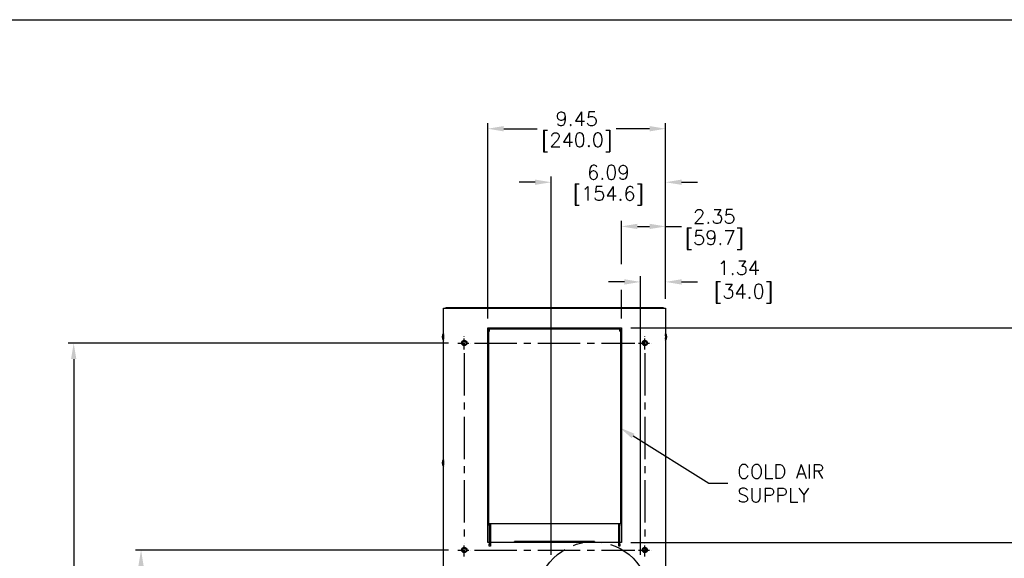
# Model space of a CAD drawing. Extents: x 776 to 936, y -8 to 92.
# Tile 17 of 18: x 857 to 909, y 63 to 92. Entities that reach past the tile are written whole.
import ezdxf
from ezdxf import colors
from ezdxf.entities.mleader import LeaderData, LeaderLine
from ezdxf.math import Vec2, Vec3

# ---------------------------------------------------------------- set-up
doc = ezdxf.new("R2010")
doc.units = 0
doc.header["$LTSCALE"] = 4
doc.header["$MEASUREMENT"] = 0
doc.linetypes.add('CENTER2', pattern=[1.125, 0.75, -0.125, 0.125, -0.125])
doc.linetypes.add('PHANTOM2', pattern=[1.25, 0.625, -0.125, 0.125, -0.125, 0.125, -0.125])
doc.layers.get('0').update_dxf_attribs({"linetype": 'CONTINUOUS'})
doc.layers.get('DEFPOINTS').update_dxf_attribs({"linetype": 'CONTINUOUS'})
for name, color, linetype in [('CENTER', 40, 'CENTER2'), ('DIMENSIONS', 140, 'CONTINUOUS'), ('DIMENSIONS @ 1', 140, 'CONTINUOUS'), ('PHANTOM', 130, 'PHANTOM2')]:
    doc.layers.add(name, color=color, linetype=linetype)
doc.styles.get("Standard").update_dxf_attribs({"font": 'romans.shx'})
doc.dimstyles.get("Standard").update_dxf_attribs({"dimtxt": 0.3, "dimasz": 0.35, "dimexe": 0.0625, "dimexo": 0.0625, "dimgap": 0.0625, "dimtad": 0, "dimtih": 1, "dimtoh": 1, "dimzin": 0, "dimdsep": 46, "dimtxsty": 'Standard', "dimcen": 0, "dimadec": 0, "dimazin": 0, "dimtfac": 1, "dimtofl": 0, "dimtmove": 0, "dimatfit": 3, "dimfxl": 0, "dimtolj": 1, "dimtzin": 0, "dimarcsym": 0})

# ---------------------------------------------------------------- blocks, each defined once
blk = doc.blocks.new('*D12')
at = {"layer": 'DEFPOINTS', "color": 0}
for p in [(863.531, 63.473), (880.369, 63.473), (879.608, 31.698)]:
    blk.add_point(p, dxfattribs=at)
at = {"layer": 'DIMENSIONS'}
for p, q in [((879.869, 63.473), (863.231, 63.473)), ((863.531, 62.623), (863.531, 48.832)), ((863.531, 32.548), (863.531, 46.339)), ((879.108, 31.698), (863.231, 31.698))]:
    blk.add_line(p, q, dxfattribs=at)
for points in [[(863.389, 62.623), (863.672, 62.623), (863.531, 63.473)], [(863.389, 32.548), (863.672, 32.548), (863.531, 31.698)]]:
    blk.add_solid(points, dxfattribs=at)
at = {"layer": 'DIMENSIONS', "char_height": 0.75, "attachment_point": 5}
for s, insert in [('\\A1;31.78', (863.531, 48.111)), ('\\A1;[807.1]', (863.531, 46.864))]:
    blk.add_mtext(s, dxfattribs=dict(at, insert=insert))
blk = doc.blocks.new('*D13')
at = {"layer": 'DEFPOINTS', "color": 0}
for p in [(859.952, 74.473), (880.369, 74.473), (879.608, 31.698)]:
    blk.add_point(p, dxfattribs=at)
at = {"layer": 'DIMENSIONS'}
for p, q in [((879.869, 74.473), (859.652, 74.473)), ((859.952, 73.623), (859.952, 54.332)), ((859.952, 32.548), (859.952, 51.839)), ((879.108, 31.698), (859.652, 31.698))]:
    blk.add_line(p, q, dxfattribs=at)
for points in [[(859.811, 73.623), (860.094, 73.623), (859.952, 74.473)], [(859.811, 32.548), (860.094, 32.548), (859.952, 31.698)]]:
    blk.add_solid(points, dxfattribs=at)
at = {"layer": 'DIMENSIONS', "char_height": 0.75, "attachment_point": 5}
for s, insert in [('\\A1;42.78', (859.952, 53.611)), ('\\A1;[1086.5]', (859.952, 52.364))]:
    blk.add_mtext(s, dxfattribs=dict(at, insert=insert))
blk = doc.blocks.new('*D7')
at = {"layer": 'DEFPOINTS', "color": 0}
for p in [(889.058, 63.873), (920.828, 63.873), (891.408, 31.698)]:
    blk.add_point(p, dxfattribs=at)
at = {"layer": 'DIMENSIONS'}
for p, q in [((889.558, 63.873), (921.128, 63.873)), ((920.828, 63.023), (920.828, 47.154)), ((920.828, 32.548), (920.828, 44.461)), ((891.908, 31.698), (921.128, 31.698))]:
    blk.add_line(p, q, dxfattribs=at)
for points in [[(920.687, 63.023), (920.97, 63.023), (920.828, 63.873)], [(920.687, 32.548), (920.97, 32.548), (920.828, 31.698)]]:
    blk.add_solid(points, dxfattribs=at)
at = {"layer": 'DIMENSIONS', "insert": (920.828, 45.808), "char_height": 0.75, "attachment_point": 5}
blk.add_mtext('\\A1;32.18\\P [817.2]', dxfattribs=at)
blk = doc.blocks.new('*D8')
at = {"layer": 'DEFPOINTS', "color": 0}
for p in [(889.058, 75.273), (924.422, 75.273), (891.408, 31.698)]:
    blk.add_point(p, dxfattribs=at)
at = {"layer": 'DIMENSIONS'}
for p, q in [((889.558, 75.273), (924.722, 75.273)), ((924.422, 74.423), (924.422, 54.732)), ((924.422, 32.548), (924.422, 52.239)), ((891.908, 31.698), (924.722, 31.698))]:
    blk.add_line(p, q, dxfattribs=at)
for points in [[(924.28, 74.423), (924.563, 74.423), (924.422, 75.273)], [(924.28, 32.548), (924.563, 32.548), (924.422, 31.698)]]:
    blk.add_solid(points, dxfattribs=at)
at = {"layer": 'DIMENSIONS', "char_height": 0.75, "attachment_point": 5}
for s, insert in [('\\A1;43.58', (924.422, 54.011)), ('\\A1;[1106.8]', (924.422, 52.764))]:
    blk.add_mtext(s, dxfattribs=dict(at, insert=insert))
blk = doc.blocks.new('*D16')
at = {"layer": 'DEFPOINTS', "color": 0}
for p in [(891.408, 77.721), (891.408, 76.323), (890.068, 62.722)]:
    blk.add_point(p, dxfattribs=at)
at = {"layer": 'DIMENSIONS'}
for p, q in [((890.068, 63.222), (890.068, 78.021)), ((891.408, 76.823), (891.408, 78.021)), ((889.218, 77.721), (888.368, 77.721)), ((892.258, 77.721), (893.108, 77.721))]:
    blk.add_line(p, q, dxfattribs=at)
for points in [[(889.218, 77.863), (889.218, 77.579), (890.068, 77.721)], [(892.258, 77.863), (892.258, 77.579), (891.408, 77.721)]]:
    blk.add_solid(points, dxfattribs=at)
at = {"layer": 'DIMENSIONS', "insert": (895.293, 77.721), "char_height": 0.75, "attachment_point": 5}
blk.add_mtext('\\A1;1.34\\P [34.0]', dxfattribs=at)
blk = doc.blocks.new('*D26')
at = {"layer": 'DEFPOINTS', "color": 0}
for p in [(891.408, 80.669), (891.408, 76.323), (889.058, 75.273)]:
    blk.add_point(p, dxfattribs=at)
at = {"layer": 'DIMENSIONS'}
for p, q in [((889.058, 78.657), (889.058, 80.969)), ((889.908, 80.669), (890.558, 80.669)), ((891.408, 76.823), (891.408, 80.969)), ((891.408, 80.669), (892.258, 80.669)), ((889.058, 75.773), (889.058, 77.297))]:
    blk.add_line(p, q, dxfattribs=at)
for points in [[(889.908, 80.811), (889.908, 80.528), (889.058, 80.669)], [(890.558, 80.811), (890.558, 80.528), (891.408, 80.669)]]:
    blk.add_solid(points, dxfattribs=at)
at = {"layer": 'DIMENSIONS', "char_height": 0.75, "attachment_point": 5}
for s, insert in [('\\A1;2.35', (893.997, 81.194)), ('\\A1;[59.7]', (893.997, 79.948))]:
    blk.add_mtext(s, dxfattribs=dict(at, insert=insert))
blk = doc.blocks.new('*D27')
at = {"layer": 'DEFPOINTS', "color": 0}
for p in [(885.32, 83.017), (891.408, 76.323), (885.32, 62.723)]:
    blk.add_point(p, dxfattribs=at)
at = {"layer": 'DIMENSIONS'}
for p, q in [((885.32, 63.223), (885.32, 83.317)), ((891.408, 76.823), (891.408, 83.317)), ((884.47, 83.017), (883.62, 83.017)), ((892.258, 83.017), (893.108, 83.017))]:
    blk.add_line(p, q, dxfattribs=at)
for points in [[(884.47, 83.159), (884.47, 82.876), (885.32, 83.017)], [(892.258, 83.159), (892.258, 82.876), (891.408, 83.017)]]:
    blk.add_solid(points, dxfattribs=at)
at = {"layer": 'DIMENSIONS', "char_height": 0.75, "attachment_point": 5}
for s, insert in [('\\A1;6.09', (888.364, 83.542)), ('\\A1;[154.6]', (888.364, 82.296))]:
    blk.add_mtext(s, dxfattribs=dict(at, insert=insert))
blk = doc.blocks.new('*D28')
at = {"layer": 'DEFPOINTS', "color": 0}
for p in [(881.958, 85.861), (891.408, 76.323), (881.958, 75.273)]:
    blk.add_point(p, dxfattribs=at)
at = {"layer": 'DIMENSIONS'}
for p, q in [((881.958, 75.773), (881.958, 86.161)), ((882.808, 85.861), (884.586, 85.861)), ((890.558, 85.861), (888.779, 85.861)), ((891.408, 76.823), (891.408, 86.161))]:
    blk.add_line(p, q, dxfattribs=at)
for points in [[(882.808, 86.003), (882.808, 85.719), (881.958, 85.861)], [(890.558, 86.003), (890.558, 85.719), (891.408, 85.861)]]:
    blk.add_solid(points, dxfattribs=at)
at = {"layer": 'DIMENSIONS', "char_height": 0.75, "attachment_point": 5}
for s, insert in [('\\A1;9.45', (886.683, 86.386)), ('\\A1;[240.0]', (886.683, 85.14))]:
    blk.add_mtext(s, dxfattribs=dict(at, insert=insert))

msp = doc.modelspace()

# ---------------------------------------------------------------- linework, layer by layer
for p, q in [((879.608, 40.323), (879.608, 76.323)), ((879.608, 76.323), (891.408, 76.323)), ((879.608, 31.698), (879.608, 76.323)), ((879.608, 76.323), (891.408, 76.323)), ((891.293, 76.345), (879.723, 76.345)), ((891.408, 76.323), (891.408, 40.323)), ((891.408, 76.323), (891.408, 31.698)), ((881.958, 63.873), (881.958, 75.273)), ((881.958, 75.273), (889.058, 75.273)), ((881.958, 63.873), (881.958, 75.273)), ((881.958, 75.273), (889.058, 75.273)), ((882.008, 64.873), (882.008, 75.203)), ((882.008, 64.873), (882.008, 75.198)), ((882.008, 75.104), (882.015, 75.104)), ((882.015, 75.104), (882.015, 75.216)), ((882.015, 75.104), (882.053, 75.104)), ((882.028, 75.223), (888.987, 75.223)), ((882.028, 75.223), (882.028, 75.223)), ((882.033, 75.223), (888.983, 75.223)), ((882.053, 75.104), (882.053, 75.223)), ((888.962, 75.223), (888.962, 75.104)), ((889.001, 75.104), (888.962, 75.104)), ((888.987, 75.223), (888.987, 75.223)), ((889.001, 75.216), (889.001, 75.104)), ((889.001, 75.104), (889.008, 75.104)), ((889.008, 75.198), (889.008, 64.873)), ((889.058, 75.273), (889.058, 63.873)), ((889.058, 75.273), (889.058, 63.873)), ((890.248, 74.551), (890.248, 74.396)), ((890.315, 74.571), (890.25, 74.44)), ((890.25, 74.553), (890.25, 74.394)), ((882.008, 64.89), (889.008, 64.89)), ((882.039, 64.873), (882.008, 64.873)), ((882.039, 64.773), (882.039, 64.873)), ((882.039, 64.873), (882.097, 64.873)), ((882.039, 64.773), (882.039, 63.785)), ((882.097, 64.773), (882.039, 64.773)), ((882.097, 64.873), (882.097, 64.773)), ((882.097, 64.773), (882.097, 63.785)), ((888.919, 64.773), (888.919, 64.873)), ((888.919, 64.873), (888.977, 64.873)), ((888.919, 63.785), (888.919, 64.773)), ((888.977, 64.773), (888.919, 64.773)), ((889.008, 64.873), (888.977, 64.873)), ((888.977, 64.873), (888.977, 64.773)), ((888.977, 63.785), (888.977, 64.773)), ((882.039, 63.873), (881.958, 63.873)), ((882.039, 63.873), (881.958, 63.873)), ((888.919, 63.873), (882.097, 63.873)), ((888.919, 63.873), (882.097, 63.873)), ((887.637, 63.923), (883.379, 63.923)), ((883.379, 63.873), (883.379, 63.923)), ((887.637, 63.923), (887.637, 63.873)), ((889.058, 63.873), (888.977, 63.873)), ((889.058, 63.873), (888.977, 63.873)), ((880.657, 63.39), (880.708, 63.39)), ((880.708, 63.39), (880.759, 63.39)), ((880.708, 63.375), (880.708, 63.39)), ((882.039, 63.685), (882.039, 63.785)), ((882.039, 63.785), (882.097, 63.785)), ((882.097, 63.685), (882.039, 63.685)), ((882.097, 63.785), (882.097, 63.685)), ((888.919, 63.785), (888.977, 63.785)), ((888.919, 63.685), (888.919, 63.785)), ((888.977, 63.685), (888.919, 63.685)), ((888.977, 63.785), (888.977, 63.685)), ((890.257, 63.39), (890.307, 63.39)), ((890.307, 63.39), (890.359, 63.39)), ((890.307, 63.39), (890.307, 63.375)), ((890.339, 63.461), (890.339, 63.566)), ((890.339, 63.461), (890.339, 63.566)), ((890.378, 63.461), (890.339, 63.461)), ((890.378, 63.461), (890.378, 63.541))]:
    msp.add_line(p, q)
for centre, radius in [((880.708, 74.473), 0.139), ((880.708, 74.473), 0.139), ((880.708, 74.473), 0.125), ((880.708, 74.473), 0.098), ((890.308, 74.473), 0.139), ((890.308, 74.473), 0.139), ((890.308, 74.473), 0.125), ((890.308, 74.473), 0.098), ((880.708, 63.473), 0.139), ((880.708, 63.473), 0.139), ((880.708, 63.473), 0.125), ((880.708, 63.473), 0.098), ((890.308, 63.473), 0.139), ((890.308, 63.473), 0.139), ((890.308, 63.473), 0.125), ((890.308, 63.473), 0.098)]:
    msp.add_circle(centre, radius)
for centre, radius, start, end in [((879.836, 74.803), 0.303, 138.2653, 221.7347), ((882.033, 75.198), 0.025, 90, 180), ((888.983, 75.198), 0.025, 0, 90), ((891.179, 74.803), 0.303, 318.5258, 41.4742), ((879.836, 68.103), 0.303, 138.2653, 221.7347), ((890.304, 63.464), 0.0739, 269.7633, 358.0618), ((890.304, 63.464), 0.0347, 330.6083, 355.5977)]:
    msp.add_arc(centre, radius, start, end)
for centre, major_axis, ratio, start_param, end_param in [((879.723, 76.256), (0, -0.089), 0.087489, 3.141593, 3.853598), ((891.293, 76.256), (0, -0.089), 0.087489, 2.429587, 3.141593), ((879.623, 74.803), (0, -0.214), 0.087156, 4.074359, 5.350419), ((891.393, 74.803), (0, -0.214), 0.087156, 0.92787, 2.213723), ((879.623, 68.103), (0, -0.214), 0.087156, 4.074359, 5.350419)]:
    msp.add_ellipse(centre, major_axis=major_axis, ratio=ratio, start_param=start_param, end_param=end_param)
msp.add_open_spline([(890.339, 63.461), (890.336, 63.452), (890.333, 63.442), (890.327, 63.425), (890.324, 63.417), (890.318, 63.404), (890.316, 63.399), (890.31, 63.392), (890.307, 63.39), (890.304, 63.39)], degree=3, knots=[0, 0, 0, 0, 0.25, 0.25, 0.5, 0.5, 0.75, 0.75, 1, 1, 1, 1])
at = {"layer": 'CENTER', "ltscale": 0.125}
for p, q in [((880.369, 74.473), (881.046, 74.473)), ((880.708, 74.135), (880.708, 74.812)), ((889.969, 74.473), (890.646, 74.473)), ((890.308, 74.135), (890.308, 74.812)), ((880.369, 63.473), (881.046, 63.473)), ((880.708, 63.135), (880.708, 63.812)), ((889.969, 63.473), (890.646, 63.473)), ((890.308, 63.135), (890.308, 63.812))]:
    msp.add_line(p, q, dxfattribs=at)
at = {"layer": 'CENTER', "ltscale": 0.75}
for p, q in [((881.246, 74.473), (889.769, 74.473)), ((880.708, 73.935), (880.708, 64.012)), ((890.308, 73.935), (890.308, 64.012)), ((881.246, 63.473), (889.769, 63.473))]:
    msp.add_line(p, q, dxfattribs=at)
at = {"layer": 'DEFPOINTS'}
msp.add_lwpolyline([(936.028, -8.346), (776.028, -8.346), (776.028, 91.654), (936.028, 91.654)], close=True, dxfattribs=at)
at = {"layer": 'PHANTOM'}
msp.add_circle((887.563, 60.926), 2.988, dxfattribs=at)

# ---------------------------------------------------------------- dimensions: what is measured, and where the dimension line sits
at = {"layer": 'DIMENSIONS @ 1'}
for base, p1, p2, picture, middle in [((881.958, 85.861), (891.408, 76.323), (881.958, 75.273), '*D28', (886.683, 85.861)), ((885.32, 83.017), (891.408, 76.323), (885.32, 62.723), '*D27', (888.364, 83.017)), ((891.408, 80.669), (889.058, 75.273), (891.408, 76.323), '*D26', (893.997, 80.669))]:
    dim = msp.add_linear_dim(base=base, p1=p1, p2=p2, dimstyle='Standard', override={"dimscale": 1, "dimtxt": 0.75, "dimasz": 0.85, "dimexe": 0.3, "dimexo": 0.5, "dimgap": 0.15, "dimpost": '\\X', "dimclrd": 256, "dimclre": 256, "dimclrt": 256, "dimtix": 0, "dimtofl": 0, "dimtmove": 0, "dimatfit": 3, "dimlwd": 65535, "dimlwe": 65535, "dimarcsym": 1}, dxfattribs=at)
    dim.commit()
    dim.dimension.update_dxf_attribs({"geometry": picture, "text_midpoint": middle})
dim = msp.add_linear_dim(base=(891.408, 77.721), p1=(890.068, 62.722), p2=(891.408, 76.323), dimstyle='Standard', override={"dimscale": 1, "dimtxt": 0.75, "dimasz": 0.85, "dimexe": 0.3, "dimexo": 0.5, "dimgap": 0.15, "dimpost": '\\X', "dimclrd": 256, "dimclre": 256, "dimclrt": 256, "dimtix": 0, "dimtofl": 0, "dimtmove": 0, "dimatfit": 3, "dimlwd": 65535, "dimlwe": 65535, "dimarcsym": 1}, dxfattribs=at)
dim.commit()
dim.dimension.update_dxf_attribs({"geometry": '*D16', "text_midpoint": (895.293, 77.721), "dimtype": 128})
for base, p1, p2, picture, middle in [((924.421675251, 75.273406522), (891.407509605, 31.698406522), (889.057509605, 75.273406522), '*D8', (924.421675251, 53.485906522)), ((859.952482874, 74.473406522), (879.607509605, 31.698406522), (880.369009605, 74.473406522), '*D13', (859.952482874, 53.085906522)), ((863.530728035, 63.473406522), (879.607509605, 31.698406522), (880.369009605, 63.473406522), '*D12', (863.530728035, 47.585906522))]:
    dim = msp.add_linear_dim(base=base, p1=p1, p2=p2, angle=90, dimstyle='Standard', override={"dimscale": 1, "dimtxt": 0.75, "dimasz": 0.85, "dimexe": 0.3, "dimexo": 0.5, "dimgap": 0.15, "dimpost": '\\X', "dimclrd": 256, "dimclre": 256, "dimclrt": 256, "dimtix": 0, "dimtofl": 0, "dimtmove": 0, "dimatfit": 3, "dimlwd": 65535, "dimlwe": 65535, "dimarcsym": 1}, dxfattribs=at)
    dim.commit()
    dim.dimension.update_dxf_attribs({"geometry": picture, "text_midpoint": middle})
dim = msp.add_linear_dim(base=(920.828487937, 63.873406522), p1=(891.407509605, 31.698406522), p2=(889.057509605, 63.873406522), angle=90, dimstyle='Standard', override={"dimscale": 1, "dimtxt": 0.75, "dimasz": 0.85, "dimexe": 0.3, "dimexo": 0.5, "dimgap": 0.15, "dimpost": '\\X', "dimclrd": 256, "dimclre": 256, "dimclrt": 256, "dimtix": 0, "dimtofl": 0, "dimtmove": 0, "dimatfit": 3, "dimlwd": 65535, "dimlwe": 65535, "dimarcsym": 1}, dxfattribs=at)
dim.commit()
dim.dimension.update_dxf_attribs({"geometry": '*D7', "text_midpoint": (920.828487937, 45.807641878), "dimtype": 128})

# ---------------------------------------------------------------- leaders
at = {"layer": 'DIMENSIONS'}
ml = msp.add_multileader_mtext('Standard', dxfattribs=at)
ml.set_content('COLD AIR\\PSUPPLY', color=256)
ml.set_leader_properties(color=256, linetype='ByLayer', lineweight=-1)
ml.build(insert=Vec2(0, 0))
ml.multileader.update_dxf_attribs({"text_left_attachment_type": 2, "text_right_attachment_type": 2, "dogleg_length": 1, "arrow_head_size": 0.85})
ctx = ml.context
ctx.base_point, ctx.char_height, ctx.arrow_head_size, ctx.landing_gap_size, ctx.plane_origin = Vec3(894.713, 67.019), 0.75, 0.85, 0.5, Vec3(888.959, 69.986)
ctx.left_attachment, ctx.right_attachment = 2, 2
notes = []
notes.append((ctx, [(0, (1, 1, 0), (893.713, 67.019), (1, 0), 1, [(0, [(888.959, 69.986)], 0, [])])]))
ctx.mtext.insert, ctx.mtext.flow_direction = Vec3(895.213, 68.019), 5
for ctx, leaders in notes:
    for number, flags, end, landing, length, lines in leaders:
        leader = LeaderData()
        leader.index, (leader.has_last_leader_line, leader.has_dogleg_vector, leader.attachment_direction) = number, flags
        leader.last_leader_point, leader.dogleg_vector, leader.dogleg_length = Vec3(end), Vec3(landing), length
        for number, points, colour, breaks in lines:
            line = LeaderLine()
            line.index, line.vertices, line.color, line.breaks = number, Vec3.list(points), colors.encode_raw_color(colour), breaks
            leader.lines.append(line)
        ctx.leaders.append(leader)

doc.saveas('drawing.dxf')
